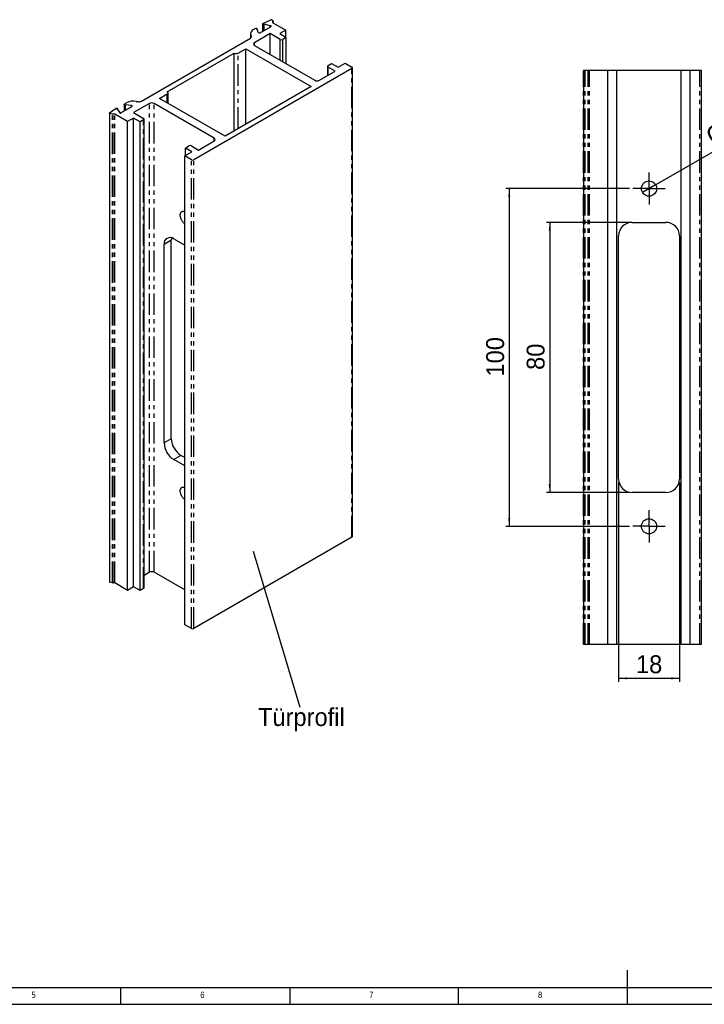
# Model space of a CAD drawing. Extents: x 5 to 844, y 5 to 589.
# Tile 5 of 21: x 241 to 443, y 5 to 296. Entities that reach past the tile are written whole.
import ezdxf

# ---------------------------------------------------------------- set-up
doc = ezdxf.new("R2010")
doc.units = 0
doc.linetypes.add('SLD-DURCHGEHEND', pattern=[0])
doc.linetypes.add('SLD-PHANTOM', pattern=[12.7, 6.35, -1.27, 1.27, -1.27, 1.27, -1.27])
doc.layers.get('0').update_dxf_attribs({"linetype": 'CONTINUOUS'})
doc.styles.add('SLDTEXTSTYLE1', font='ARIAL.TTF', dxfattribs={"width": 0.948})
doc.styles.add('SLDTEXTSTYLE2', font='GOTHIC.TTF', dxfattribs={"width": 0.913})
doc.styles.get("Standard").update_dxf_attribs({"font": 'ARIAL.TTF'})
doc.dimstyles.new('SLDDIMSTYLE0', dxfattribs={"dimtxt": 5.136637, "dimasz": 2.5, "dimexe": 0, "dimexo": 0.0625, "dimgap": 1.284159, "dimtad": 1, "dimrnd": 1e-09, "dimzin": 12, "dimtxsty": 'SLDTEXTSTYLE1', "dimsah": 1, "dimcen": 0.09, "dimazin": 3, "dimtfac": 1, "dimtofl": 0, "dimtmove": 0, "dimatfit": 3, "dimtolj": 1, "dimtzin": 12})
doc.dimstyles.new('SLDDIMSTYLE1', dxfattribs={"dimtxt": 0.18, "dimasz": 0.62, "dimexe": 0, "dimexo": 0.0625, "dimgap": 0, "dimtad": 0, "dimtih": 1, "dimtoh": 1, "dimdec": 0, "dimrnd": 1e-09, "dimzin": 0, "dimtxsty": 'STANDARD', "dimblk1": 'DOT', "dimblk2": 'DOT', "dimsah": 1, "dimcen": 0.09, "dimazin": 3, "dimtfac": 0.62, "dimtdec": 0, "dimtofl": 0, "dimtmove": 0, "dimatfit": 3, "dimtolj": 1, "dimtzin": 0})
doc.dimstyles.new('SLDDIMSTYLE2', dxfattribs={"dimtxt": 5.136637, "dimasz": 2.5, "dimexe": 0, "dimexo": 0.0625, "dimgap": 1.284159, "dimtad": 1, "dimrnd": 1e-09, "dimzin": 12, "dimtxsty": 'SLDTEXTSTYLE1', "dimsah": 1, "dimcen": 0, "dimazin": 3, "dimtfac": 1, "dimtmove": 0, "dimatfit": 3, "dimtolj": 1, "dimtzin": 12})

# ---------------------------------------------------------------- blocks, each defined once
blk = doc.blocks.new('_DOT')
at = {"color": 0, "linetype": 'BYBLOCK'}
blk.add_line((-0.5, 0), (-1, 0), dxfattribs=at)
at = {"color": 0, "linetype": 'BYBLOCK', "const_width": 0.5}
blk.add_lwpolyline([(-0.25, 0, 1), (0.25, 0, 1)], format="xyb", close=True, dxfattribs=at)
blk = doc.blocks.new('_D_4')
at = {"color": 7, "linetype": 'SLD-DURCHGEHEND'}
for p, q in [((420.88, 236.44), (396.48, 236.44)), ((397.48, 236.44), (397.48, 156.44)), ((420.88, 156.44), (396.48, 156.44))]:
    blk.add_line(p, q, dxfattribs=at)
for points in [[(397.48, 236.44), (397.17, 233.94), (397.79, 233.94)], [(397.48, 156.44), (397.79, 158.94), (397.17, 158.94)]]:
    blk.add_solid(points, dxfattribs=at)
at = {"color": 7, "linetype": 'SLD-DURCHGEHEND', "insert": (390.66, 192.75), "char_height": 5.292, "attachment_point": 1, "rotation": 90, "style": 'SLDTEXTSTYLE1'}
blk.add_mtext('80', dxfattribs=at)
blk = doc.blocks.new('_D_5')
at = {"color": 7, "linetype": 'SLD-DURCHGEHEND'}
for p, q in [((421.13, 246.44), (384.48, 246.44)), ((385.48, 246.44), (385.48, 146.44)), ((421.13, 146.44), (384.48, 146.44))]:
    blk.add_line(p, q, dxfattribs=at)
for points in [[(385.48, 246.44), (385.17, 243.94), (385.79, 243.94)], [(385.48, 146.44), (385.79, 148.94), (385.17, 148.94)]]:
    blk.add_solid(points, dxfattribs=at)
at = {"color": 7, "linetype": 'SLD-DURCHGEHEND', "insert": (378.66, 190.79), "char_height": 5.292, "attachment_point": 1, "rotation": 90, "style": 'SLDTEXTSTYLE1'}
blk.add_mtext('100', dxfattribs=at)
blk = doc.blocks.new('_D_6')
at = {"color": 7, "linetype": 'SLD-DURCHGEHEND'}
for p, q in [((417.88, 159.44), (417.88, 100.44)), ((435.88, 159.44), (435.88, 100.44)), ((417.88, 101.44), (435.88, 101.44))]:
    blk.add_line(p, q, dxfattribs=at)
for points in [[(417.88, 101.44), (420.38, 101.13), (420.38, 101.75)], [(435.88, 101.44), (433.38, 101.75), (433.38, 101.13)]]:
    blk.add_solid(points, dxfattribs=at)
at = {"color": 7, "linetype": 'SLD-DURCHGEHEND', "insert": (423.01, 108.26), "char_height": 5.292, "attachment_point": 1, "style": 'SLDTEXTSTYLE1'}
blk.add_mtext('18', dxfattribs=at)
blk = doc.blocks.new('_D_7')
at = {"color": 7, "linetype": 'SLD-DURCHGEHEND'}
for q in [(473.73, 273.49), (424.93, 245.32)]:
    blk.add_line((428.83, 247.57), q, dxfattribs=at)
for points in [[(424.93, 245.32), (427.25, 246.3), (426.94, 246.84)], [(428.83, 247.57), (426.51, 246.59), (426.82, 246.05)]]:
    blk.add_solid(points, dxfattribs=at)
at = {"color": 7, "linetype": 'SLD-DURCHGEHEND', "char_height": 5.292, "attachment_point": 1, "rotation": 30, "style": 'SLDTEXTSTYLE1'}
for s, insert in [(' (2x)', (458.12, 272.32)), ('4,5', (449.63, 267.42)), ('%%c', (443.14, 263.68))]:
    blk.add_mtext(s, dxfattribs=dict(at, insert=insert))
blk = doc.blocks.new('SW_CENTERMARKSYMBOL_0')
at = {"color": 0, "linetype": 'SLD-DURCHGEHEND'}
for p, q in [((0, 2.5), (0, 4.75)), ((-2.5, 0), (-4.75, 0)), ((0, 0), (-2.5, 0)), ((0, 0), (0, 2.5)), ((0, 0), (0, -2.5)), ((0, 0), (2.5, 0)), ((2.5, 0), (4.75, 0)), ((0, -2.5), (0, -4.75))]:
    blk.add_line(p, q, dxfattribs=at)
blk = doc.blocks.new('SW_CENTERMARKSYMBOL_1')
at = {"color": 0, "linetype": 'SLD-DURCHGEHEND'}
for p, q in [((0, 2.5), (0, 4.75)), ((-2.5, 0), (-4.75, 0)), ((0, 0), (-2.5, 0)), ((0, 0), (0, 2.5)), ((0, 0), (0, -2.5)), ((0, 0), (2.5, 0)), ((2.5, 0), (4.75, 0)), ((0, -2.5), (0, -4.75))]:
    blk.add_line(p, q, dxfattribs=at)

msp = doc.modelspace()

# ---------------------------------------------------------------- linework, layer by layer
at = {"color": 7, "linetype": 'SLD-DURCHGEHEND'}
for p, q in [((311.692, 292.604), (314.944, 294.482)), ((312.436, 295.19), (312.436, 293.034)), ((312.507, 295.279), (314.864, 296.42)), ((314.661, 294.645), (312.95, 295.106)), ((314.661, 294.319), (314.661, 294.645)), ((315.174, 296.381), (315.548, 295.917)), ((315.51, 295.543), (319.328, 293.339)), ((315.567, 295.511), (315.567, 295.869)), ((308.882, 292.306), (308.882, 290.982)), ((309.133, 291.536), (308.985, 291.856)), ((309.761, 293.53), (310.414, 293.907)), ((314.738, 292.313), (310.072, 289.62)), ((310.72, 293.693), (311.19, 292.682)), ((310.755, 293.618), (310.755, 293.826)), ((317.7, 290.603), (314.738, 292.313)), ((314.738, 286.111), (314.738, 292.313)), ((319.328, 293.339), (317.561, 292.318)), ((317.561, 292.318), (319.47, 291.216)), ((319.328, 291.298), (319.328, 293.339)), ((276.572, 272.33), (308.875, 290.978)), ((310.072, 288.804), (327.884, 278.521)), ((319.47, 291.216), (318.408, 290.603)), ((319.47, 283.379), (319.47, 291.216)), ((284.22, 275.113), (304.055, 286.563)), ((304.055, 263.54), (304.055, 286.563)), ((305.186, 286.563), (307.449, 287.869)), ((307.449, 287.869), (326.824, 276.684)), ((307.449, 265.499), (307.449, 287.869)), ((331.844, 282.848), (332.905, 283.46)), ((332.905, 283.46), (334.814, 282.358)), ((334.814, 282.358), (336.935, 283.583)), ((336.935, 283.583), (338.915, 282.44)), ((338.915, 282.032), (292.069, 254.988)), ((329.299, 278.521), (333.965, 281.215)), ((331.698, 282.644), (331.698, 279.906)), ((333.965, 281.215), (331.844, 282.44)), ((339.062, 143.424), (339.062, 282.236)), ((407.477, 281.442), (407.477, 111.442)), ((407.478, 281.442), (407.477, 281.442)), ((407.746, 281.442), (407.478, 281.442)), ((408.013, 281.442), (407.746, 281.442)), ((408.845, 281.442), (408.013, 281.442)), ((408.977, 281.442), (408.845, 281.442)), ((409.277, 281.442), (408.977, 281.442)), ((414.677, 281.442), (409.277, 281.442)), ((414.677, 111.442), (414.677, 281.442)), ((417.377, 281.442), (414.677, 281.442)), ((417.377, 111.442), (417.377, 281.442)), ((436.377, 281.442), (417.377, 281.442)), ((436.377, 111.442), (436.377, 281.442)), ((439.077, 281.442), (436.377, 281.442)), ((439.077, 111.442), (439.077, 281.442)), ((441.877, 281.442), (439.077, 281.442)), ((442.377, 281.442), (441.877, 281.442)), ((442.377, 111.442), (442.377, 281.442)), ((281.958, 273.153), (284.22, 274.459)), ((284.455, 271.712), (284.455, 274.786)), ((326.824, 276.684), (301.332, 261.968)), ((271.439, 271.36), (271.439, 269.367)), ((271.498, 271.442), (272.151, 271.819)), ((273.621, 270.994), (271.869, 271.265)), ((278.924, 271.639), (274.259, 268.946)), ((275.052, 272.267), (275.606, 272.181)), ((298.15, 261.356), (280.338, 271.639)), ((301.332, 261.968), (281.958, 273.153)), ((267.098, 268.798), (267.098, 129.987)), ((267.145, 268.873), (269.122, 270.233)), ((268.016, 268.478), (267.214, 268.694)), ((272.483, 266.295), (268.664, 268.5)), ((269.422, 269.978), (270.22, 268.99)), ((269.475, 269.911), (269.475, 270.159)), ((270.22, 268.826), (270.22, 268.99)), ((270.503, 268.826), (273.755, 270.704)), ((274.259, 268.946), (277.222, 267.235)), ((274.25, 267.316), (272.483, 266.295)), ((272.483, 127.483), (272.483, 266.295)), ((276.159, 266.214), (274.25, 267.316)), ((274.25, 128.504), (274.25, 267.316)), ((277.222, 266.827), (276.159, 266.214)), ((276.159, 127.402), (276.159, 266.214)), ((277.368, 128.219), (277.368, 267.031)), ((293.484, 257.846), (298.15, 260.54)), ((289.382, 256.131), (291.504, 257.356)), ((289.595, 258.458), (290.655, 259.07)), ((291.504, 257.356), (289.595, 258.458)), ((289.595, 256.254), (289.595, 258.458)), ((291.362, 259.07), (293.484, 257.846)), ((291.362, 254.988), (289.382, 256.131)), ((289.382, 117.319), (289.382, 256.131)), ((421.877, 236.442), (431.877, 236.442)), ((285.423, 172.352), (285.423, 231.143)), ((286.13, 231.551), (289.382, 229.674)), ((417.877, 160.442), (417.877, 232.442)), ((435.877, 232.442), (435.877, 160.442)), ((283.301, 171.127), (283.301, 229.918)), ((289.382, 164.35), (286.13, 166.228)), ((289.382, 166.799), (288.251, 167.453)), ((431.877, 156.442), (421.877, 156.442)), ((338.915, 143.22), (292.069, 116.176)), ((278.924, 132.827), (277.368, 131.929)), ((289.382, 127.606), (280.338, 132.827)), ((268.016, 129.666), (267.214, 129.882)), ((272.483, 127.483), (268.664, 129.688)), ((274.25, 128.504), (272.483, 127.483)), ((276.159, 127.402), (274.25, 128.504)), ((277.222, 128.015), (276.159, 127.402)), ((291.362, 116.176), (289.382, 117.319)), ((407.478, 111.442), (407.477, 111.442)), ((407.746, 111.442), (407.478, 111.442)), ((408.013, 111.442), (407.746, 111.442)), ((408.845, 111.442), (408.013, 111.442)), ((408.977, 111.442), (408.845, 111.442)), ((409.277, 111.442), (408.977, 111.442)), ((414.677, 111.442), (409.277, 111.442)), ((417.377, 111.442), (414.677, 111.442)), ((436.377, 111.442), (417.377, 111.442)), ((439.077, 111.442), (436.377, 111.442)), ((441.877, 111.442), (439.077, 111.442)), ((442.377, 111.442), (441.877, 111.442)), ((420.5, 4.92), (420.5, 15)), ((10, 9.92), (831.001, 9.92)), ((270.5, 4.92), (270.5, 9.92)), ((320.5, 9.92), (320.5, 4.92)), ((370.5, 4.92), (370.5, 9.92)), ((5.175, 4.92), (836, 4.92))]:
    msp.add_line(p, q, dxfattribs=at)
at = {"color": 7, "linetype": 'SLD-PHANTOM'}
for p, q in [((312.751, 293.216), (312.751, 295.096)), ((312.95, 293.331), (312.95, 295.106)), ((315.509, 295.544), (315.509, 295.787)), ((308.985, 291.054), (308.985, 291.856)), ((309.133, 291.237), (309.133, 291.536)), ((310.734, 293.663), (310.734, 293.774)), ((310.072, 288.804), (310.072, 289.62)), ((317.7, 284.4), (317.7, 290.603)), ((318.408, 283.992), (318.408, 290.603)), ((305.186, 264.193), (305.186, 286.563)), ((331.844, 279.991), (331.844, 282.44)), ((338.915, 143.22), (338.915, 282.032)), ((407.478, 111.442), (407.478, 281.442)), ((407.746, 111.442), (407.746, 281.442)), ((408.013, 111.442), (408.013, 281.442)), ((408.845, 111.442), (408.845, 281.442)), ((408.977, 111.442), (408.977, 281.442)), ((409.277, 111.442), (409.277, 281.442)), ((441.877, 111.442), (441.877, 281.442)), ((284.22, 271.847), (284.22, 274.459)), ((271.728, 269.534), (271.728, 271.257)), ((271.869, 269.615), (271.869, 271.265)), ((278.924, 132.827), (278.924, 271.639)), ((280.338, 132.827), (280.338, 271.639)), ((267.214, 129.882), (267.214, 268.694)), ((268.016, 129.666), (268.016, 268.478)), ((268.241, 129.688), (268.241, 268.5)), ((268.664, 129.688), (268.664, 268.5)), ((269.439, 269.956), (269.439, 270.093)), ((273.621, 270.626), (273.621, 270.994)), ((277.222, 128.015), (277.222, 266.827)), ((298.15, 260.54), (298.15, 261.356)), ((291.362, 116.176), (291.362, 254.988)), ((292.069, 116.176), (292.069, 254.988)), ((285.423, 231.143), (283.301, 229.918)), ((285.423, 172.352), (283.301, 171.127)), ((288.251, 167.453), (286.13, 166.228))]:
    msp.add_line(p, q, dxfattribs=at)
at = {"color": 7, "linetype": 'SLD-DURCHGEHEND', "flags": 128}
for points in [[(312.751, 295.096), (312.701, 295.081), (312.647, 295.075), (312.592, 295.078), (312.54, 295.089), (312.496, 295.108), (312.462, 295.133), (312.442, 295.163), (312.436, 295.195), (312.446, 295.226), (312.47, 295.255), (312.507, 295.279)], [(314.944, 294.482), (314.978, 294.508), (314.998, 294.539), (315.002, 294.572), (314.99, 294.604), (314.963, 294.633), (314.923, 294.656), (314.873, 294.672), (314.817, 294.679), (314.76, 294.676), (314.707, 294.665), (314.661, 294.645)], [(315.548, 295.917), (315.559, 295.901), (315.565, 295.884), (315.567, 295.866), (315.564, 295.849), (315.556, 295.832), (315.544, 295.816), (315.528, 295.801), (315.509, 295.787)], [(310.414, 293.907), (310.459, 293.927), (310.511, 293.938), (310.567, 293.941), (310.622, 293.935), (310.672, 293.92), (310.712, 293.897), (310.741, 293.869), (310.754, 293.838), (310.752, 293.805), (310.734, 293.774)], [(271.728, 271.257), (271.675, 271.246), (271.619, 271.245), (271.564, 271.253), (271.516, 271.269), (271.477, 271.293), (271.451, 271.321), (271.439, 271.353), (271.444, 271.385), (271.464, 271.416), (271.498, 271.442)], [(267.214, 268.694), (267.175, 268.708), (267.142, 268.726), (267.118, 268.749), (267.103, 268.773), (267.098, 268.8), (267.104, 268.826), (267.12, 268.851), (267.145, 268.873)], [(269.122, 270.233), (269.163, 270.254), (269.213, 270.268), (269.267, 270.274), (269.322, 270.271), (269.374, 270.259), (269.418, 270.24), (269.451, 270.214), (269.47, 270.184), (269.475, 270.152), (269.464, 270.121), (269.439, 270.093)], [(270.22, 268.99), (270.186, 268.963), (270.166, 268.932), (270.162, 268.9), (270.174, 268.868), (270.201, 268.839), (270.241, 268.815), (270.291, 268.8), (270.347, 268.793), (270.404, 268.795), (270.457, 268.807), (270.503, 268.826)], [(273.755, 270.704), (273.799, 270.736), (273.828, 270.772), (273.842, 270.811), (273.84, 270.852), (273.822, 270.89), (273.789, 270.926), (273.743, 270.956), (273.686, 270.979), (273.621, 270.994)], [(289.382, 236.031), (289.294, 236.104), (289.174, 236.212), (289.056, 236.33), (288.943, 236.456), (288.834, 236.589), (288.73, 236.729), (288.632, 236.875), (288.54, 237.026), (288.455, 237.181), (288.378, 237.339), (288.309, 237.499), (288.248, 237.66), (288.195, 237.821), (288.152, 237.981), (288.118, 238.14), (288.094, 238.295), (288.079, 238.447), (288.074, 238.594), (288.079, 238.735), (288.094, 238.87), (288.118, 238.998), (288.152, 239.117), (288.195, 239.227), (288.248, 239.328), (288.309, 239.419), (288.378, 239.499), (288.455, 239.567), (288.54, 239.624), (288.632, 239.669), (288.73, 239.702), (288.834, 239.722), (288.943, 239.73), (289.056, 239.724), (289.174, 239.707), (289.294, 239.677), (289.382, 239.647)], [(289.382, 154.377), (289.294, 154.45), (289.174, 154.558), (289.056, 154.676), (288.943, 154.802), (288.834, 154.935), (288.73, 155.075), (288.632, 155.221), (288.54, 155.372), (288.455, 155.527), (288.378, 155.685), (288.309, 155.845), (288.248, 156.006), (288.195, 156.167), (288.152, 156.327), (288.118, 156.486), (288.094, 156.641), (288.079, 156.793), (288.074, 156.94), (288.079, 157.081), (288.094, 157.216), (288.118, 157.344), (288.152, 157.463), (288.195, 157.573), (288.248, 157.674), (288.309, 157.765), (288.378, 157.845), (288.455, 157.913), (288.54, 157.97), (288.632, 158.015), (288.73, 158.048), (288.834, 158.068), (288.943, 158.076), (289.056, 158.07), (289.174, 158.053), (289.294, 158.022), (289.382, 157.993)]]:
    msp.add_lwpolyline(points, dxfattribs=at)
at = {"color": 7, "linetype": 'SLD-DURCHGEHEND'}
for centre in [(426.877, 246.442), (426.877, 146.442)]:
    msp.add_circle(centre, 2.25, dxfattribs=at)
for centre, radius, start, end in [((312.866, 294.791), 0.326, 75.07547, 110.70719), ((314.989, 296.168), 0.282, 49.02418, 116.38951), ((315.556, 295.666), 0.131, 111.26071, 249.29285), ((308.719, 291.389), 0.44, 290.74212, 19.46059), ((310.247, 292.288), 1.334, 111.37527, 198.92764), ((310.787, 293.724), 0.0733, 135.98465, 204.38108), ((311.487, 292.942), 0.395, 221.22323, 301.19064), ((310.23, 289.212), 0.438, 111.13412, 248.86588), ((318.054, 291.282), 0.765, 242.48054, 297.51946), ((304.621, 287.655), 1.23, 242.60967, 297.39033), ((331.924, 282.644), 0.219, 111.31255, 248.68745), ((338.836, 282.236), 0.219, 291.31255, 68.68745), ((328.591, 279.881), 1.533, 242.52431, 297.47569), ((284.097, 274.786), 0.349, 290.78342, 69.21658), ((271.817, 270.934), 0.334, 81.13568, 105.46514), ((274.271, 267.705), 4.628, 80.28369, 117.26291), ((275.867, 273.694), 1.535, 260.22904, 297.35718), ((279.631, 270.279), 1.533, 62.52431, 117.47569), ((268.099, 268.78), 0.313, 254.54448, 296.89172), ((268.452, 268.09), 0.461, 62.62507, 117.19045), ((269.482, 270.027), 0.0778, 123.00474, 219.75992), ((277.142, 267.031), 0.219, 291.31255, 68.68745), ((297.993, 260.948), 0.438, 291.13412, 68.86588), ((291.009, 258.392), 0.765, 62.48054, 117.51946), ((291.716, 255.667), 0.765, 242.48054, 297.51946), ((421.877, 232.442), 4, 90, 180), ((431.877, 232.442), 4, 0, 90), ((285.031, 230.188), 1.751, 51.12252, 188.88824), ((288.561, 231.164), 3.139, 167.67422, 180.39979), ((291.547, 172.622), 6.131, 182.52618, 237.47382), ((289.426, 171.397), 6.131, 182.52618, 237.47382), ((421.877, 160.442), 4, 180, 270), ((431.877, 160.442), 4, 270, 0), ((338.812, 143.449), 0.251, 294.33324, 354.34662), ((279.631, 131.467), 1.533, 62.52431, 117.47569), ((267.226, 130.011), 0.13, 190.9826, 264.65416), ((268.099, 129.968), 0.313, 254.54448, 296.89172), ((268.452, 129.278), 0.461, 62.62507, 117.19045), ((277.118, 128.244), 0.251, 294.33324, 354.34662), ((291.716, 116.855), 0.765, 242.48054, 297.51946)]:
    msp.add_arc(centre, radius, start, end, dxfattribs=at)

# ---------------------------------------------------------------- block references
for name, p in [('SW_CENTERMARKSYMBOL_0', (426.877, 246.442)), ('SW_CENTERMARKSYMBOL_1', (426.877, 146.442))]:
    msp.add_blockref(name, p, dxfattribs=at)

# ---------------------------------------------------------------- texts
at = {"color": 7, "linetype": 'CONTINUOUS', "attachment_point": 1}
for s, insert, char_height, style in [('Türprofil', (311.086, 92.616), 5.2917, 'SLDTEXTSTYLE1'), ('5', (244.01, 8.646), 1.852, 'SLDTEXTSTYLE2'), ('6', (294.01, 8.646), 1.852, 'SLDTEXTSTYLE2'), ('7', (344.01, 8.646), 1.852, 'SLDTEXTSTYLE2'), ('8', (394.01, 8.646), 1.852, 'SLDTEXTSTYLE2')]:
    msp.add_mtext(s, dxfattribs=dict(at, insert=insert, char_height=char_height, style=style))

# ---------------------------------------------------------------- dimensions: what is measured, and where the dimension line sits
at = {"color": 7, "linetype": 'SLD-DURCHGEHEND'}
dim = msp.add_diameter_dim_2p(p1=(428.826, 247.567), p2=(424.928, 245.317), text='<> (2x)', dimstyle='SLDDIMSTYLE2', dxfattribs=at)
dim.commit()
dim.dimension.update_dxf_attribs({"geometry": '_D_7', "text_midpoint": (460.338, 265.761), "dimtype": 163})
for base, p1, p2, picture, middle in [((385.477, 146.442), (422.127, 246.442), (422.127, 146.442), '_D_5', (385.477, 196.669)), ((397.477, 156.442), (421.877, 236.442), (421.877, 156.442), '_D_4', (397.477, 196.669))]:
    dim = msp.add_linear_dim(base=base, p1=p1, p2=p2, angle=90, dimstyle='SLDDIMSTYLE0', dxfattribs=at)
    dim.commit()
    dim.dimension.update_dxf_attribs({"geometry": picture, "text_midpoint": middle, "dimtype": 160})
dim = msp.add_linear_dim(base=(435.877, 101.442), p1=(417.877, 160.442), p2=(435.877, 160.442), dimstyle='SLDDIMSTYLE0', dxfattribs=at)
dim.commit()
dim.dimension.update_dxf_attribs({"geometry": '_D_6', "text_midpoint": (426.93, 101.442), "dimtype": 160})

# ---------------------------------------------------------------- leaders
at = {"color": 7, "linetype": 'CONTINUOUS'}
msp.add_leader([(309.66, 139.12), (323.45, 92.917)], dimstyle='SLDDIMSTYLE1', dxfattribs=at)

doc.saveas('drawing.dxf')
